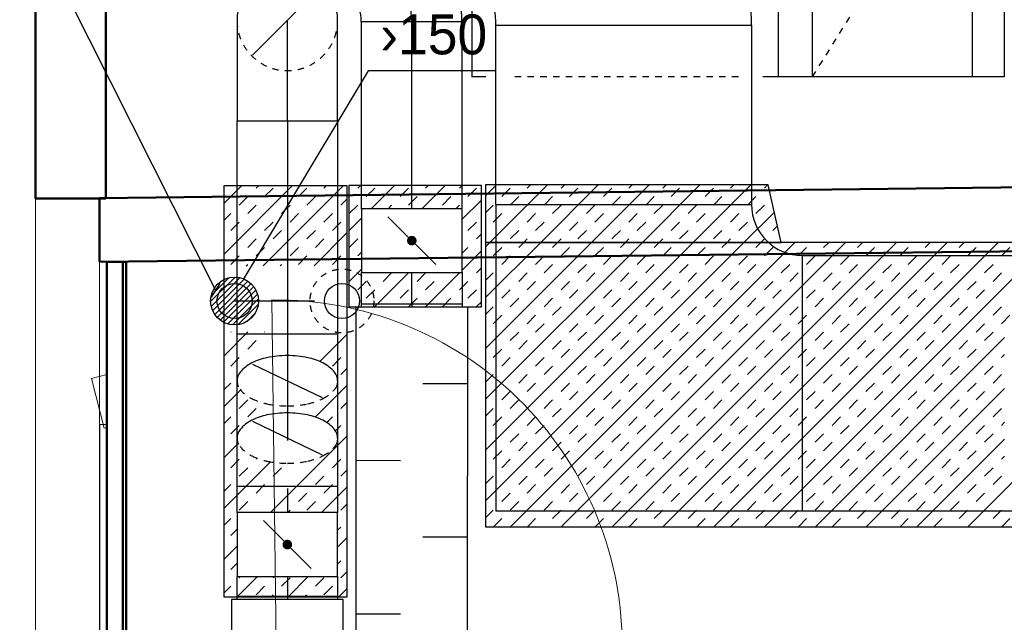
# Model space of a CAD drawing. Header units: millimetres. Extents: x 0 to 83248, y 0 to 52411.
# Tile 27 of 63: x 4669 to 7752, y 41067 to 42954. Entities that reach past the tile are written whole.
import ezdxf

# ---------------------------------------------------------------- set-up
doc = ezdxf.new("R2010")
doc.units = ezdxf.units.MM
doc.header["$LTSCALE"] = 50
doc.header["$MEASUREMENT"] = 0
doc.header["$PDMODE"] = 1
for name, pattern in [('2V-CENT', [23, 20, -1.5, 0, -1.5]), ('V-GOMD', [0.8, 0.4, -0.4]), ('V-OV', [6, 5, -1])]:
    doc.linetypes.add(name, pattern=pattern)
doc.layers.get('0').update_dxf_attribs({"linetype": 'CONTINUOUS'})
doc.layers.get('DEFPOINTS').update_dxf_attribs({"linetype": 'CONTINUOUS'})
doc.layers.add('20605A200D001$0$A-DOOR', color=31, linetype='CONTINUOUS', lineweight=13)
doc.layers.add('20605A200D001$0$A-WALL', color=7, linetype='CONTINUOUS', lineweight=13)
for name, color, linetype in [('UTSP', 4, 'CONTINUOUS'), ('UTSP_T', 1, 'CONTINUOUS'), ('V060-', 3, 'CONTINUOUS'), ('V090-', 2, 'CONTINUOUS'), ('V091-', 1, 'CONTINUOUS')]:
    doc.layers.add(name, color=color, linetype=linetype)
doc.styles.add('FISO', font='fiso')
doc.styles.add('ISO', font='ISO')
doc.styles.add('SIMPLEX', font='SIMPLEX')

# ---------------------------------------------------------------- blocks, each defined once
blk = doc.blocks.new('KBOJ30_P', base_point=(16231.2679, 22619))
at = {"color": 0, "linetype": 'ByBlock'}
for p, q in [((16231.25, 22619.567), (16231.75, 22618.701)), ((16231, 22619.5), (16231, 22618.5))]:
    blk.add_line(p, q, dxfattribs=at)
for radius in [0.5, 1.5]:
    blk.add_arc((16231, 22620), radius, 270, 300, dxfattribs=at)
blk = doc.blocks.new('2BOJ30_P', base_point=(16231.2679, 22619))
for p in [(16231.5, 22619.134), (16231, 22619)]:
    blk.add_point(p)
at = {"color": 0, "linetype": 'ByBlock'}
blk.add_blockref('KBOJ30_P', (16231.2679, 22619), dxfattribs=at)
at = {"style": 'ISO', "flags": 3}
blk.add_attdef('0', (16231.2679, 22619), '', height=1, dxfattribs=at)
blk = doc.blocks.new('KRBOJ90_N', base_point=(16242.5, 22615))
at = {"color": 0, "linetype": 'ByBlock'}
for p, q in [((16241.8, 22614.5), (16241.8, 22615.5)), ((16241.8, 22615.5), (16242, 22615.5)), ((16242, 22615.5), (16243, 22615.5)), ((16243, 22615.5), (16243, 22614.5)), ((16242, 22614.5), (16241.8, 22614.5)), ((16243, 22614.5), (16242, 22614.5))]:
    blk.add_line(p, q, dxfattribs=at)
at = {"color": 0, "linetype": 'V-GOMD'}
blk.add_line((16242, 22614.5), (16242, 22615.5), dxfattribs=at)
blk = doc.blocks.new('2RBOJ90_N', base_point=(16242.5, 22615))
blk.add_point((16241.8, 22615))
at = {"color": 0, "linetype": 'ByBlock'}
blk.add_blockref('KRBOJ90_N', (16242.5, 22615), dxfattribs=at)
at = {"style": 'ISO', "flags": 3}
blk.add_attdef('0', (16242.5, 22615), '', height=1, dxfattribs=at)
blk = doc.blocks.new('LD_P')
for p, q in [((-0.5, 0.5), (-0.5, -0.5)), ((0.5, 0.5), (-0.5, 0.5)), ((0.5, -0.5), (0.5, 0.5)), ((-0.5, -0.5), (0.5, -0.5))]:
    blk.add_line(p, q)
at = {"color": 1}
for p, q in [((-0.3, 0.5), (-0.3, 0.1)), ((0.1, 0.5), (0.1, 0.1)), ((-0.1, -0.5), (-0.1, -0.1)), ((0.3, -0.5), (0.3, -0.1))]:
    blk.add_line(p, q, dxfattribs=at)
blk = doc.blocks.new('C3A', base_point=(16246, 22590.5))
at = {"color": 0, "linetype": 'ByBlock'}
blk.add_line((16247, 22590.5), (16246, 22590.5), dxfattribs=at)
blk = doc.blocks.new('K3A', base_point=(16246, 22590.5))
at = {"color": 0, "linetype": 'ByBlock'}
for p, q in [((16246, 22591), (16247, 22591)), ((16247, 22591), (16247, 22590)), ((16247, 22590), (16246, 22590))]:
    blk.add_line(p, q, dxfattribs=at)
blk = doc.blocks.new('33A', base_point=(16246, 22590.5))
blk.add_point((16247, 22590.5))
at = {"color": 0, "linetype": 'ByBlock'}
blk.add_blockref('K3A', (16246, 22590.5), dxfattribs=at)
at = {"color": 1, "linetype": '2V-CENT'}
blk.add_blockref('C3A', (16246, 22590.5), dxfattribs=at)
at = {"style": 'SIMPLEX', "flags": 3}
blk.add_attdef('0', (16246, 22590.5), '', height=1, dxfattribs=at)
blk = doc.blocks.new('KSP_P', base_point=(16239.5, 22597.5))
at = {"color": 0, "linetype": 'ByBlock'}
for p, q in [((16240, 22598), (16239, 22598)), ((16239, 22598), (16239, 22597)), ((16240, 22597), (16240, 22598)), ((16239, 22597), (16240, 22597))]:
    blk.add_line(p, q, dxfattribs=at)
blk = doc.blocks.new('2SP_P', base_point=(16239.5, 22597.5))
for p in [(16239, 22597.5), (16240, 22597.5)]:
    blk.add_point(p)
at = {"color": 0, "linetype": 'ByBlock'}
blk.add_blockref('KSP_P', (16239.5, 22597.5), dxfattribs=at)
at = {"style": 'SIMPLEX', "flags": 3}
blk.add_attdef('0', (16239.5, 22597.5), '', height=1, dxfattribs=at)
blk = doc.blocks.new('SPJALL', base_point=(16229, 22594))
at = {"color": 1}
blk.add_line((16228.625, 22593.625), (16229.375, 22594.375), dxfattribs=at)
at = {"color": 1, "const_width": 0.075}
blk.add_lwpolyline([(16229, 22594.0375, -1), (16229, 22593.9625, -1), (16229, 22594.0375, -1)], format="xyb", dxfattribs=at)
blk = doc.blocks.new('FLCG90', base_point=(0, 3))
at = {"color": 1, "linetype": 'V-GOMD'}
blk.add_line((-0.3462, 2.6538), (0.3462, 3.3462), dxfattribs=at)
blk = doc.blocks.new('CBOJ90_NB', base_point=(86107.4022, 31352.2399))
at = {"color": 0, "linetype": 'ByBlock'}
blk.add_line((86106.4022, 31352.2399), (86107.4022, 31352.2399), dxfattribs=at)
blk = doc.blocks.new('CBOJ30_P', base_point=(16231.2679, 22619))
at = {"color": 0, "linetype": 'ByBlock'}
blk.add_arc((16231, 22620), 1, 270, 300, dxfattribs=at)
blk = doc.blocks.new('3BOJ30_P', base_point=(16231.2679, 22619))
for p in [(16231.5, 22619.134), (16231, 22619)]:
    blk.add_point(p)
at = {"color": 0, "linetype": 'ByBlock'}
blk.add_blockref('KBOJ30_P', (16231.2679, 22619), dxfattribs=at)
at = {"color": 1, "linetype": '2V-CENT'}
blk.add_blockref('CBOJ30_P', (16231.2679, 22619), dxfattribs=at)
at = {"style": 'ISO', "flags": 3}
blk.add_attdef('0', (16231.2679, 22619), '', height=1, dxfattribs=at)
blk = doc.blocks.new('FLCG30', base_point=(8, 3))
at = {"color": 1, "linetype": 'V-GOMD'}
blk.add_line((7.8333, 2.6538), (8.1667, 3.3462), dxfattribs=at)
blk = doc.blocks.new('VUN')
at = {"color": 0}
blk.add_circle((0, 0), 0.5, dxfattribs=at)
blk = doc.blocks.new('*X173')
at = {"color": 0}
for p, q in [((5266.8, 42071.7), (5343.3, 42148.2)), ((5268.7, 42056), (5359, 42146.2)), ((5269.1, 42091.6), (5323.3, 42145.9)), ((5273.2, 42042.8), (5372.2, 42141.7)), ((5279.5, 42031.4), (5383.6, 42135.4)), ((5287.4, 42021.5), (5393.4, 42127.6)), ((5296.7, 42013.2), (5401.7, 42118.2)), ((5307.6, 42006.4), (5408.5, 42107.4)), ((5320.2, 42001.3), (5413.6, 42094.7)), ((5335, 41998.5), (5416.4, 42079.9)), ((5353.3, 41999.1), (5415.9, 42061.7)), ((5381.4, 42009.5), (5405.4, 42033.6))]:
    blk.add_line(p, q, dxfattribs=at)
blk = doc.blocks.new('KRBOJ90_P', base_point=(16233.5, 22600))
at = {"color": 0, "linetype": 'ByBlock'}
for p, q in [((16234, 22600.7), (16233, 22600.7)), ((16234, 22600.7), (16234, 22599.5)), ((16232.8, 22599.5), (16232.8, 22600.5)), ((16232.8, 22599.5), (16234, 22599.5))]:
    blk.add_line(p, q, dxfattribs=at)
blk.add_arc((16232.8, 22600.7), 0.2, 270, 360, dxfattribs=at)
blk = doc.blocks.new('2RBOJ90_P', base_point=(16233.5, 22600))
for p in [(16233.5, 22600.7), (16232.8, 22600)]:
    blk.add_point(p)
at = {"color": 0, "linetype": 'ByBlock'}
blk.add_blockref('KRBOJ90_P', (16233.5, 22600), dxfattribs=at)
at = {"style": 'ISO', "flags": 3}
blk.add_attdef('0', (16233.5, 22600), '', height=1, dxfattribs=at)
blk = doc.blocks.new('*X287')
at = {"color": 0}
for p, q in [((6127.6, 41447.6), (6936.7, 42256.7)), ((6127.6, 41606.7), (6777.6, 42256.7)), ((6127.6, 41765.8), (6618.5, 42256.7)), ((6127.6, 41924.9), (6459.4, 42256.7)), ((6127.6, 42084), (6300.3, 42256.7)), ((6127.6, 42243.1), (6141.2, 42256.7)), ((6151.8, 42214.3), (6178.3, 42240.8)), ((6205.5, 41366.4), (7095.8, 42256.7)), ((6231.4, 42240.8), (6247.3, 42256.7)), ((6337.4, 42240.8), (6353.3, 42256.7)), ((6364, 42214.3), (6390.5, 42240.8)), ((6364.6, 41366.4), (7254.9, 42256.7)), ((6470, 42214.3), (6496.5, 42240.8)), ((6523.7, 41366.4), (7414, 42256.7)), ((6549.6, 42240.8), (6565.5, 42256.7)), ((6655.6, 42240.8), (6671.5, 42256.7)), ((6682.2, 42214.3), (6708.7, 42240.8)), ((6682.8, 41366.4), (7573.1, 42256.7)), ((6788.2, 42214.3), (6814.7, 42240.8)), ((6841.9, 41366.4), (7732.2, 42256.7)), ((6867.8, 42240.8), (6883.7, 42256.7)), ((6973.8, 42240.8), (6989.7, 42256.7)), ((7000.4, 42214.3), (7026.9, 42240.8)), ((7001, 41366.4), (7891.3, 42256.7)), ((7106.4, 42214.3), (7132.9, 42240.8)), ((7186, 42240.8), (7201.9, 42256.7)), ((7292, 42240.8), (7307.9, 42256.7)), ((7318.6, 42214.3), (7345.1, 42240.8)), ((7424.6, 42214.3), (7451.1, 42240.8)), ((7504.2, 42240.8), (7520, 42256.7)), ((7610.2, 42240.8), (7626.1, 42256.7)), ((7636.8, 42214.3), (7663.3, 42240.8)), ((7742.8, 42214.3), (7769.3, 42240.8)), ((6178.3, 42187.8), (6204.9, 42214.3)), ((6284.4, 42187.8), (6310.9, 42214.3)), ((6496.5, 42187.8), (6523.1, 42214.3)), ((6602.6, 42187.8), (6629.1, 42214.3)), ((6814.7, 42187.8), (6841.3, 42214.3)), ((6920.8, 42187.8), (6947.3, 42214.3)), ((7132.9, 42187.8), (7159.5, 42214.3)), ((7239, 42187.8), (7265.5, 42214.3)), ((7451.1, 42187.8), (7477.7, 42214.3)), ((7557.2, 42187.8), (7583.7, 42214.3)), ((6310.9, 42161.2), (6337.4, 42187.8)), ((6417, 42161.2), (6443.5, 42187.8)), ((6629.1, 42161.2), (6655.6, 42187.8)), ((6735.2, 42161.2), (6761.7, 42187.8)), ((6947.3, 42161.2), (6973.8, 42187.8)), ((7053.4, 42161.2), (7079.9, 42187.8)), ((7265.5, 42161.2), (7292, 42187.8)), ((7371.6, 42161.2), (7398.1, 42187.8)), ((7583.7, 42161.2), (7610.2, 42187.8)), ((7689.8, 42161.2), (7716.3, 42187.8)), ((6127.6, 42137), (6151.8, 42161.2)), ((6231.4, 42134.7), (6257.9, 42161.2)), ((6443.5, 42134.7), (6470, 42161.2)), ((6549.6, 42134.7), (6576.1, 42161.2)), ((6761.7, 42134.7), (6788.2, 42161.2)), ((6867.8, 42134.7), (6894.3, 42161.2)), ((7079.9, 42134.7), (7106.4, 42161.2)), ((7186, 42134.7), (7212.5, 42161.2)), ((7398.1, 42134.7), (7424.6, 42161.2)), ((7504.2, 42134.7), (7530.7, 42161.2)), ((7716.3, 42134.7), (7742.8, 42161.2)), ((6257.9, 42108.2), (6284.4, 42134.7)), ((6364, 42108.2), (6390.5, 42134.7)), ((6576.1, 42108.2), (6602.6, 42134.7)), ((6682.2, 42108.2), (6708.7, 42134.7)), ((6894.3, 42108.2), (6920.8, 42134.7)), ((7000.4, 42108.2), (7026.9, 42134.7)), ((7212.5, 42108.2), (7239, 42134.7)), ((7318.6, 42108.2), (7345.1, 42134.7)), ((7530.7, 42108.2), (7557.2, 42134.7)), ((7636.8, 42108.2), (7663.3, 42134.7)), ((6178.3, 42081.7), (6204.9, 42108.2)), ((6204.9, 42055.2), (6231.4, 42081.7)), ((6310.9, 42055.2), (6337.4, 42081.7)), ((6390.5, 42081.7), (6417, 42108.2)), ((6496.5, 42081.7), (6523.1, 42108.2)), ((6523.1, 42055.2), (6549.6, 42081.7)), ((6629.1, 42055.2), (6655.6, 42081.7)), ((6708.7, 42081.7), (6735.2, 42108.2)), ((6814.7, 42081.7), (6841.3, 42108.2)), ((6841.3, 42055.2), (6867.8, 42081.7)), ((6947.3, 42055.2), (6973.8, 42081.7)), ((7026.9, 42081.7), (7053.4, 42108.2)), ((7132.9, 42081.7), (7159.5, 42108.2)), ((7159.5, 42055.2), (7186, 42081.7)), ((7265.5, 42055.2), (7292, 42081.7)), ((7345.1, 42081.7), (7371.6, 42108.2)), ((7451.1, 42081.7), (7477.7, 42108.2)), ((7477.7, 42055.2), (7504.2, 42081.7)), ((7583.7, 42055.2), (7610.2, 42081.7)), ((7663.3, 42081.7), (7689.8, 42108.2)), ((6127.6, 42031), (6151.8, 42055.2)), ((6337.4, 42028.7), (6364, 42055.2)), ((6443.5, 42028.7), (6470, 42055.2)), ((6655.6, 42028.7), (6682.2, 42055.2)), ((6761.7, 42028.7), (6788.2, 42055.2)), ((6973.8, 42028.7), (7000.4, 42055.2)), ((7079.9, 42028.7), (7106.4, 42055.2)), ((7292, 42028.7), (7318.6, 42055.2)), ((7398.1, 42028.7), (7424.6, 42055.2)), ((7610.2, 42028.7), (7636.8, 42055.2)), ((7716.3, 42028.7), (7742.8, 42055.2)), ((6151.8, 42002.1), (6178.3, 42028.7)), ((6257.9, 42002.1), (6284.4, 42028.7)), ((6470, 42002.1), (6496.5, 42028.7)), ((6576.1, 42002.1), (6602.6, 42028.7)), ((6788.2, 42002.1), (6814.7, 42028.7)), ((6894.3, 42002.1), (6920.8, 42028.7)), ((7106.4, 42002.1), (7132.9, 42028.7)), ((7212.5, 42002.1), (7239, 42028.7)), ((7424.6, 42002.1), (7451.1, 42028.7)), ((7530.7, 42002.1), (7557.2, 42028.7)), ((7742.8, 42002.1), (7769.3, 42028.7)), ((6284.4, 41975.6), (6310.9, 42002.1)), ((6390.5, 41975.6), (6417, 42002.1)), ((6602.6, 41975.6), (6629.1, 42002.1)), ((6708.7, 41975.6), (6735.2, 42002.1)), ((6920.8, 41975.6), (6947.3, 42002.1)), ((7026.9, 41975.6), (7053.4, 42002.1)), ((7239, 41975.6), (7265.5, 42002.1)), ((7345.1, 41975.6), (7371.6, 42002.1)), ((7557.2, 41975.6), (7583.7, 42002.1)), ((7663.3, 41975.6), (7689.8, 42002.1)), ((6204.9, 41949.1), (6231.4, 41975.6)), ((6417, 41949.1), (6443.5, 41975.6)), ((6523.1, 41949.1), (6549.6, 41975.6)), ((6735.2, 41949.1), (6761.7, 41975.6)), ((6841.3, 41949.1), (6867.8, 41975.6)), ((7053.4, 41949.1), (7079.9, 41975.6)), ((7159.5, 41949.1), (7186, 41975.6)), ((7160.1, 41366.4), (7752.3, 41958.6)), ((7371.6, 41949.1), (7398.1, 41975.6)), ((7477.7, 41949.1), (7504.2, 41975.6)), ((7689.8, 41949.1), (7716.3, 41975.6)), ((6231.4, 41922.6), (6257.9, 41949.1)), ((6337.4, 41922.6), (6364, 41949.1)), ((6549.6, 41922.6), (6576.1, 41949.1)), ((6655.6, 41922.6), (6682.2, 41949.1)), ((6867.8, 41922.6), (6894.3, 41949.1)), ((6973.8, 41922.6), (7000.4, 41949.1)), ((7186, 41922.6), (7212.5, 41949.1)), ((7292, 41922.6), (7318.6, 41949.1)), ((7504.2, 41922.6), (7530.7, 41949.1)), ((7610.2, 41922.6), (7636.8, 41949.1)), ((6151.8, 41896.1), (6178.3, 41922.6)), ((6178.3, 41869.6), (6204.9, 41896.1)), ((6284.4, 41869.6), (6310.9, 41896.1)), ((6364, 41896.1), (6390.5, 41922.6)), ((6470, 41896.1), (6496.5, 41922.6)), ((6496.5, 41869.6), (6523.1, 41896.1)), ((6602.6, 41869.6), (6629.1, 41896.1)), ((6682.2, 41896.1), (6708.7, 41922.6)), ((6788.2, 41896.1), (6814.7, 41922.6)), ((6814.7, 41869.6), (6841.3, 41896.1)), ((6920.8, 41869.6), (6947.3, 41896.1)), ((7000.4, 41896.1), (7026.9, 41922.6)), ((7106.4, 41896.1), (7132.9, 41922.6)), ((7132.9, 41869.6), (7159.5, 41896.1)), ((7239, 41869.6), (7265.5, 41896.1)), ((7318.6, 41896.1), (7345.1, 41922.6)), ((7424.6, 41896.1), (7451.1, 41922.6)), ((7451.1, 41869.6), (7477.7, 41896.1)), ((7557.2, 41869.6), (7583.7, 41896.1)), ((7636.8, 41896.1), (7663.3, 41922.6)), ((7742.8, 41896.1), (7752.3, 41905.6)), ((6310.9, 41843), (6337.4, 41869.6)), ((6417, 41843), (6443.5, 41869.6)), ((6629.1, 41843), (6655.6, 41869.6)), ((6735.2, 41843), (6761.7, 41869.6)), ((6947.3, 41843), (6973.8, 41869.6)), ((7053.4, 41843), (7079.9, 41869.6)), ((7265.5, 41843), (7292, 41869.6)), ((7371.6, 41843), (7398.1, 41869.6)), ((7583.7, 41843), (7610.2, 41869.6)), ((7689.8, 41843), (7716.3, 41869.6)), ((6127.6, 41818.8), (6151.8, 41843)), ((6231.4, 41816.5), (6257.9, 41843)), ((6443.5, 41816.5), (6470, 41843)), ((6549.6, 41816.5), (6576.1, 41843)), ((6761.7, 41816.5), (6788.2, 41843)), ((6867.8, 41816.5), (6894.3, 41843)), ((7079.9, 41816.5), (7106.4, 41843)), ((7186, 41816.5), (7212.5, 41843)), ((7398.1, 41816.5), (7424.6, 41843)), ((7504.2, 41816.5), (7530.7, 41843)), ((7716.3, 41816.5), (7742.8, 41843)), ((6257.9, 41790), (6284.4, 41816.5)), ((6364, 41790), (6390.5, 41816.5)), ((6576.1, 41790), (6602.6, 41816.5)), ((6682.2, 41790), (6708.7, 41816.5)), ((6894.3, 41790), (6920.8, 41816.5)), ((7000.4, 41790), (7026.9, 41816.5)), ((7212.5, 41790), (7239, 41816.5)), ((7318.6, 41790), (7345.1, 41816.5)), ((7530.7, 41790), (7557.2, 41816.5)), ((7636.8, 41790), (7663.3, 41816.5)), ((6178.3, 41763.5), (6204.9, 41790)), ((6390.5, 41763.5), (6417, 41790)), ((6496.5, 41763.5), (6523.1, 41790)), ((6708.7, 41763.5), (6735.2, 41790)), ((6814.7, 41763.5), (6841.3, 41790)), ((7026.9, 41763.5), (7053.4, 41790)), ((7132.9, 41763.5), (7159.5, 41790)), ((7319.2, 41366.4), (7752.3, 41799.5)), ((7345.1, 41763.5), (7371.6, 41790)), ((7451.1, 41763.5), (7477.7, 41790)), ((7663.3, 41763.5), (7689.8, 41790)), ((6204.9, 41737), (6231.4, 41763.5)), ((6310.9, 41737), (6337.4, 41763.5)), ((6523.1, 41737), (6549.6, 41763.5)), ((6629.1, 41737), (6655.6, 41763.5)), ((6841.3, 41737), (6867.8, 41763.5)), ((6947.3, 41737), (6973.8, 41763.5)), ((7159.5, 41737), (7186, 41763.5)), ((7265.5, 41737), (7292, 41763.5)), ((7477.7, 41737), (7504.2, 41763.5)), ((7583.7, 41737), (7610.2, 41763.5)), ((6127.6, 41712.8), (6151.8, 41737)), ((6151.8, 41683.9), (6178.3, 41710.5)), ((6257.9, 41683.9), (6284.4, 41710.5)), ((6337.4, 41710.5), (6364, 41737)), ((6443.5, 41710.5), (6470, 41737)), ((6470, 41683.9), (6496.5, 41710.5)), ((6576.1, 41683.9), (6602.6, 41710.5)), ((6655.6, 41710.5), (6682.2, 41737)), ((6761.7, 41710.5), (6788.2, 41737)), ((6788.2, 41683.9), (6814.7, 41710.5)), ((6894.3, 41683.9), (6920.8, 41710.5)), ((6973.8, 41710.5), (7000.4, 41737)), ((7079.9, 41710.5), (7106.4, 41737)), ((7106.4, 41683.9), (7132.9, 41710.5)), ((7212.5, 41683.9), (7239, 41710.5)), ((7292, 41710.5), (7318.6, 41737)), ((7398.1, 41710.5), (7424.6, 41737)), ((7424.6, 41683.9), (7451.1, 41710.5)), ((7530.7, 41683.9), (7557.2, 41710.5)), ((7610.2, 41710.5), (7636.8, 41737)), ((7716.3, 41710.5), (7742.8, 41737)), ((6284.4, 41657.4), (6310.9, 41683.9)), ((6390.5, 41657.4), (6417, 41683.9)), ((6602.6, 41657.4), (6629.1, 41683.9)), ((6708.7, 41657.4), (6735.2, 41683.9)), ((6920.8, 41657.4), (6947.3, 41683.9)), ((7026.9, 41657.4), (7053.4, 41683.9)), ((7239, 41657.4), (7265.5, 41683.9)), ((7345.1, 41657.4), (7371.6, 41683.9)), ((7557.2, 41657.4), (7583.7, 41683.9)), ((7663.3, 41657.4), (7689.8, 41683.9)), ((7742.8, 41683.9), (7752.3, 41693.4)), ((6204.9, 41630.9), (6231.4, 41657.4)), ((6417, 41630.9), (6443.5, 41657.4)), ((6523.1, 41630.9), (6549.6, 41657.4)), ((6735.2, 41630.9), (6761.7, 41657.4)), ((6841.3, 41630.9), (6867.8, 41657.4)), ((7053.4, 41630.9), (7079.9, 41657.4)), ((7159.5, 41630.9), (7186, 41657.4)), ((7371.6, 41630.9), (7398.1, 41657.4)), ((7477.7, 41630.9), (7504.2, 41657.4)), ((7689.8, 41630.9), (7716.3, 41657.4)), ((6231.4, 41604.4), (6257.9, 41630.9)), ((6337.4, 41604.4), (6364, 41630.9)), ((6549.6, 41604.4), (6576.1, 41630.9)), ((6655.6, 41604.4), (6682.2, 41630.9)), ((6867.8, 41604.4), (6894.3, 41630.9)), ((6973.8, 41604.4), (7000.4, 41630.9)), ((7186, 41604.4), (7212.5, 41630.9)), ((7292, 41604.4), (7318.6, 41630.9)), ((7478.3, 41366.4), (7752.3, 41640.4)), ((7504.2, 41604.4), (7530.7, 41630.9)), ((7610.2, 41604.4), (7636.8, 41630.9)), ((6151.8, 41577.9), (6178.3, 41604.4)), ((6364, 41577.9), (6390.5, 41604.4)), ((6470, 41577.9), (6496.5, 41604.4)), ((6682.2, 41577.9), (6708.7, 41604.4)), ((6788.2, 41577.9), (6814.7, 41604.4)), ((7000.4, 41577.9), (7026.9, 41604.4)), ((7106.4, 41577.9), (7132.9, 41604.4)), ((7318.6, 41577.9), (7345.1, 41604.4)), ((7424.6, 41577.9), (7451.1, 41604.4)), ((7636.8, 41577.9), (7663.3, 41604.4)), ((7742.8, 41577.9), (7752.3, 41587.4)), ((6178.3, 41551.4), (6204.9, 41577.9)), ((6284.4, 41551.4), (6310.9, 41577.9)), ((6496.5, 41551.4), (6523.1, 41577.9)), ((6602.6, 41551.4), (6629.1, 41577.9)), ((6814.7, 41551.4), (6841.3, 41577.9)), ((6920.8, 41551.4), (6947.3, 41577.9)), ((7132.9, 41551.4), (7159.5, 41577.9)), ((7239, 41551.4), (7265.5, 41577.9)), ((7451.1, 41551.4), (7477.7, 41577.9)), ((7557.2, 41551.4), (7583.7, 41577.9)), ((6127.6, 41500.6), (6151.8, 41524.8)), ((6231.4, 41498.3), (6257.9, 41524.8)), ((6310.9, 41524.8), (6337.4, 41551.4)), ((6417, 41524.8), (6443.5, 41551.4)), ((6443.5, 41498.3), (6470, 41524.8)), ((6549.6, 41498.3), (6576.1, 41524.8)), ((6629.1, 41524.8), (6655.6, 41551.4)), ((6735.2, 41524.8), (6761.7, 41551.4)), ((6761.7, 41498.3), (6788.2, 41524.8)), ((6867.8, 41498.3), (6894.3, 41524.8)), ((6947.3, 41524.8), (6973.8, 41551.4)), ((7053.4, 41524.8), (7079.9, 41551.4)), ((7079.9, 41498.3), (7106.4, 41524.8)), ((7186, 41498.3), (7212.5, 41524.8)), ((7265.5, 41524.8), (7292, 41551.4)), ((7371.6, 41524.8), (7398.1, 41551.4)), ((7398.1, 41498.3), (7424.6, 41524.8)), ((7504.2, 41498.3), (7530.7, 41524.8)), ((7583.7, 41524.8), (7610.2, 41551.4)), ((7637.4, 41366.4), (7815.5, 41544.4)), ((7689.8, 41524.8), (7716.3, 41551.4)), ((7716.3, 41498.3), (7742.8, 41524.8)), ((6257.9, 41471.8), (6284.4, 41498.3)), ((6364, 41471.8), (6390.5, 41498.3)), ((6576.1, 41471.8), (6602.6, 41498.3)), ((6682.2, 41471.8), (6708.7, 41498.3)), ((6894.3, 41471.8), (6920.8, 41498.3)), ((7000.4, 41471.8), (7026.9, 41498.3)), ((7212.5, 41471.8), (7239, 41498.3)), ((7318.6, 41471.8), (7345.1, 41498.3)), ((7530.7, 41471.8), (7557.2, 41498.3)), ((7636.8, 41471.8), (7663.3, 41498.3)), ((6178.3, 41445.3), (6204.9, 41471.8)), ((6390.5, 41445.3), (6417, 41471.8)), ((6496.5, 41445.3), (6523.1, 41471.8)), ((6708.7, 41445.3), (6735.2, 41471.8)), ((6814.7, 41445.3), (6841.3, 41471.8)), ((7026.9, 41445.3), (7053.4, 41471.8)), ((7132.9, 41445.3), (7159.5, 41471.8)), ((7345.1, 41445.3), (7371.6, 41471.8)), ((7451.1, 41445.3), (7477.7, 41471.8)), ((7663.3, 41445.3), (7689.8, 41471.8)), ((6204.9, 41418.8), (6231.4, 41445.3)), ((6310.9, 41418.8), (6337.4, 41445.3)), ((6523.1, 41418.8), (6549.6, 41445.3)), ((6629.1, 41418.8), (6655.6, 41445.3)), ((6841.3, 41418.8), (6867.8, 41445.3)), ((6947.3, 41418.8), (6973.8, 41445.3)), ((7159.5, 41418.8), (7186, 41445.3)), ((7265.5, 41418.8), (7292, 41445.3)), ((7477.7, 41418.8), (7504.2, 41445.3)), ((7583.7, 41418.8), (7610.2, 41445.3)), ((6127.6, 41394.6), (6151.8, 41418.8)), ((6337.4, 41392.3), (6364, 41418.8)), ((6443.5, 41392.3), (6470, 41418.8)), ((6655.6, 41392.3), (6682.2, 41418.8)), ((6761.7, 41392.3), (6788.2, 41418.8)), ((6973.8, 41392.3), (7000.4, 41418.8)), ((7079.9, 41392.3), (7106.4, 41418.8)), ((7292, 41392.3), (7318.6, 41418.8)), ((7398.1, 41392.3), (7424.6, 41418.8)), ((7610.2, 41392.3), (7636.8, 41418.8)), ((7716.3, 41392.3), (7742.8, 41418.8)), ((6152.5, 41366.4), (6178.3, 41392.3)), ((6258.5, 41366.4), (6284.4, 41392.3)), ((6470.7, 41366.4), (6496.5, 41392.3)), ((6576.7, 41366.4), (6602.6, 41392.3)), ((6788.9, 41366.4), (6814.7, 41392.3)), ((6894.9, 41366.4), (6920.8, 41392.3)), ((7107.1, 41366.4), (7132.9, 41392.3)), ((7213.1, 41366.4), (7239, 41392.3)), ((7425.3, 41366.4), (7451.1, 41392.3)), ((7531.3, 41366.4), (7557.2, 41392.3)), ((7743.5, 41366.4), (7769.3, 41392.3))]:
    blk.add_line(p, q, dxfattribs=at)
blk = doc.blocks.new('*X288')
at = {"color": 0}
for p, q in [((6127.6, 42402.2), (6162.3, 42436.9)), ((6141.2, 42256.7), (6321.4, 42436.9)), ((6178.3, 42399.9), (6204.9, 42426.4)), ((6257.9, 42426.4), (6268.4, 42436.9)), ((6300.3, 42256.7), (6480.5, 42436.9)), ((6364, 42426.4), (6374.4, 42436.9)), ((6390.5, 42399.9), (6417, 42426.4)), ((6459.4, 42256.7), (6639.6, 42436.9)), ((6496.5, 42399.9), (6523.1, 42426.4)), ((6576.1, 42426.4), (6586.6, 42436.9)), ((6618.5, 42256.7), (6798.7, 42436.9)), ((6682.2, 42426.4), (6692.6, 42436.9)), ((6708.7, 42399.9), (6735.2, 42426.4)), ((6777.6, 42256.7), (6957.8, 42436.9)), ((6814.7, 42399.9), (6841.3, 42426.4)), ((6894.3, 42426.4), (6904.8, 42436.9)), ((7000.4, 42426.4), (7010.8, 42436.9)), ((6204.9, 42373.4), (6231.4, 42399.9)), ((6310.9, 42373.4), (6337.4, 42399.9)), ((6523.1, 42373.4), (6549.6, 42399.9)), ((6629.1, 42373.4), (6655.6, 42399.9)), ((6841.3, 42373.4), (6867.8, 42399.9)), ((6947.3, 42373.4), (6973.8, 42399.9)), ((6127.6, 42349.2), (6151.8, 42373.4)), ((6337.4, 42346.9), (6364, 42373.4)), ((6443.5, 42346.9), (6470, 42373.4)), ((6655.6, 42346.9), (6682.2, 42373.4)), ((6761.7, 42346.9), (6788.2, 42373.4)), ((6973.8, 42346.9), (7000.4, 42373.4)), ((6151.8, 42320.3), (6178.3, 42346.9)), ((6257.9, 42320.3), (6284.4, 42346.9)), ((6470, 42320.3), (6496.5, 42346.9)), ((6576.1, 42320.3), (6602.6, 42346.9)), ((6788.2, 42320.3), (6814.7, 42346.9)), ((6894.3, 42320.3), (6920.8, 42346.9)), ((6936.7, 42256.7), (7031.7, 42351.7)), ((6284.4, 42293.8), (6310.9, 42320.3)), ((6390.5, 42293.8), (6417, 42320.3)), ((6602.6, 42293.8), (6629.1, 42320.3)), ((6708.7, 42293.8), (6735.2, 42320.3)), ((6920.8, 42293.8), (6947.3, 42320.3)), ((7026.9, 42293.8), (7041.6, 42308.6)), ((6204.9, 42267.3), (6231.4, 42293.8)), ((6247.3, 42256.7), (6257.9, 42267.3)), ((6353.3, 42256.7), (6364, 42267.3)), ((6417, 42267.3), (6443.5, 42293.8)), ((6523.1, 42267.3), (6549.6, 42293.8)), ((6565.5, 42256.7), (6576.1, 42267.3)), ((6671.5, 42256.7), (6682.2, 42267.3)), ((6735.2, 42267.3), (6761.7, 42293.8)), ((6841.3, 42267.3), (6867.8, 42293.8)), ((6883.7, 42256.7), (6894.3, 42267.3)), ((6989.7, 42256.7), (7000.4, 42267.3))]:
    blk.add_line(p, q, dxfattribs=at)
blk = doc.blocks.new('*X290')
at = {"color": 0}
for p, q in [((5727.6, 42426.4), (5736, 42434.9)), ((5754.1, 42399.9), (5780.6, 42426.4)), ((5769.3, 42362.1), (5842.1, 42434.9)), ((5860.1, 42399.9), (5886.7, 42426.4)), ((5928.4, 42362.1), (6001.2, 42434.9)), ((5939.7, 42426.4), (5948.2, 42434.9)), ((6045.8, 42426.4), (6054.2, 42434.9)), ((6072.3, 42399.9), (6098.8, 42426.4)), ((5699.5, 42398.4), (5701, 42399.9)), ((5886.7, 42373.4), (5913.2, 42399.9)), ((5992.7, 42373.4), (6019.2, 42399.9)), ((6054.2, 42328.8), (6114.5, 42389.1)), ((5701, 42346.9), (5727.6, 42373.4)), ((5822.3, 42362.1), (5833.6, 42373.4)), ((6034.4, 42362.1), (6045.8, 42373.4)), ((5699.5, 42292.3), (5739.2, 42332)), ((6072.3, 42293.8), (6098.8, 42320.3)), ((5701, 42240.8), (5727.6, 42267.3)), ((6098.8, 42267.3), (6114.5, 42283)), ((6054.2, 42222.7), (6072.3, 42240.8)), ((5727.6, 42214.3), (5739.2, 42225.9)), ((6054.2, 42169.7), (6114.5, 42230)), ((5699.5, 42186.2), (5701, 42187.8)), ((5699.5, 42133.2), (5739.2, 42172.9)), ((6098.8, 42161.2), (6114.5, 42177)), ((5780.3, 42054.9), (5887.5, 42162.1)), ((5780.6, 42161.2), (5781.4, 42162.1)), ((5807.1, 42134.7), (5833.6, 42161.2)), ((5913.2, 42134.7), (5939.7, 42161.2)), ((5939.4, 42054.9), (6046.6, 42162.1)), ((5992.7, 42161.2), (5993.5, 42162.1)), ((5727.6, 42108.2), (5754.1, 42134.7)), ((5939.7, 42108.2), (5966.2, 42134.7)), ((6045.8, 42108.2), (6072.3, 42134.7)), ((5699.5, 42080.2), (5701, 42081.7)), ((5754.1, 42081.7), (5780.6, 42108.2)), ((5860.1, 42081.7), (5886.7, 42108.2)), ((5886.7, 42055.2), (5913.2, 42081.7)), ((5992.7, 42055.2), (6019.2, 42081.7)), ((6072.3, 42081.7), (6098.8, 42108.2)), ((5727.3, 42054.9), (5727.6, 42055.2)), ((5833.3, 42054.9), (5833.6, 42055.2)), ((6045.5, 42054.9), (6045.8, 42055.2)), ((6098.5, 42054.9), (6114.5, 42070.9))]:
    blk.add_line(p, q, dxfattribs=at)
blk = doc.blocks.new('*X291')
at = {"color": 0}
for p, q in [((5307.9, 42218.9), (5522.4, 42433.4)), ((5307.9, 42378), (5363.3, 42433.4)), ((5307.9, 42431), (5310.3, 42433.4)), ((5409.4, 42426.4), (5416.4, 42433.4)), ((5431.5, 42183.4), (5681.5, 42433.4)), ((5435.9, 42399.9), (5462.4, 42426.4)), ((5541.9, 42399.9), (5568.5, 42426.4)), ((5621.5, 42426.4), (5628.5, 42433.4)), ((5356.3, 42373.4), (5382.9, 42399.9)), ((5568.5, 42373.4), (5595, 42399.9)), ((5674.5, 42373.4), (5694.4, 42393.3)), ((5382.9, 42346.9), (5409.4, 42373.4)), ((5488.9, 42346.9), (5515.4, 42373.4)), ((5307.9, 42325), (5329.8, 42346.9)), ((5515.4, 42320.3), (5541.9, 42346.9)), ((5621.5, 42320.3), (5648, 42346.9)), ((5329.8, 42293.8), (5356.3, 42320.3)), ((5435.9, 42293.8), (5462.4, 42320.3)), ((5648, 42293.8), (5674.5, 42320.3)), ((5382.9, 42240.8), (5409.4, 42267.3)), ((5462.4, 42267.3), (5488.9, 42293.8)), ((5568.5, 42267.3), (5595, 42293.8)), ((5590.6, 42183.4), (5694.4, 42287.2)), ((5595, 42240.8), (5621.5, 42267.3)), ((5409.4, 42214.3), (5435.9, 42240.8)), ((5515.4, 42214.3), (5541.9, 42240.8)), ((5329.8, 42187.8), (5356.3, 42214.3)), ((5541.9, 42187.8), (5568.5, 42214.3)), ((5648, 42187.8), (5674.5, 42214.3)), ((5378.5, 42183.4), (5382.9, 42187.8)), ((5484.6, 42183.4), (5488.9, 42187.8)), ((5307.9, 41900.7), (5383.7, 41976.5)), ((5329.8, 41975.6), (5330.7, 41976.5)), ((5435.9, 41975.6), (5436.8, 41976.5)), ((5608.9, 41883.5), (5694.4, 41969)), ((5382.9, 41922.6), (5409.4, 41949.1)), ((5329.8, 41869.6), (5356.3, 41896.1)), ((5648, 41869.6), (5674.5, 41896.1)), ((5674.5, 41843), (5694.4, 41862.9)), ((5307.9, 41794.6), (5329.8, 41816.5)), ((5594.4, 41709.9), (5694.4, 41809.9)), ((5307.9, 41741.6), (5360.9, 41794.6)), ((5356.3, 41737), (5382.9, 41763.5)), ((5674.5, 41737), (5694.4, 41756.9)), ((5307.9, 41688.6), (5329.8, 41710.5)), ((5382.9, 41710.5), (5409.4, 41737)), ((5630.4, 41692.9), (5648, 41710.5)), ((5329.8, 41657.4), (5356.3, 41683.9)), ((5657.7, 41667.1), (5674.5, 41683.9)), ((5454.4, 41410.8), (5694.4, 41650.8)), ((5307.9, 41582.5), (5352.9, 41627.5)), ((5307.9, 41423.4), (5454.4, 41569.9)), ((5329.8, 41551.4), (5356.3, 41577.9)), ((5409.4, 41577.9), (5412.5, 41581)), ((5648, 41551.4), (5674.5, 41577.9)), ((5356.3, 41524.8), (5382.9, 41551.4)), ((5462.4, 41524.8), (5488.9, 41551.4)), ((5595, 41498.3), (5621.5, 41524.8)), ((5674.5, 41524.8), (5694.4, 41544.7)), ((5307.9, 41476.5), (5329.8, 41498.3)), ((5409.4, 41471.8), (5435.9, 41498.3)), ((5621.5, 41471.8), (5648, 41498.3)), ((5541.9, 41445.3), (5568.5, 41471.8)), ((5613.5, 41410.8), (5694.4, 41491.7)), ((5356.3, 41418.8), (5382.9, 41445.3)), ((5568.5, 41418.8), (5595, 41445.3)), ((5674.5, 41418.8), (5694.4, 41438.7)), ((5507.4, 41410.8), (5515.4, 41418.8)), ((5307.9, 41370.4), (5329.8, 41392.3)), ((5329.8, 41339.2), (5349.5, 41358.9)), ((5664.5, 41355.7), (5674.5, 41365.7)), ((5664.5, 41302.7), (5694.4, 41332.6)), ((5307.9, 41264.3), (5349.5, 41305.9)), ((5329.8, 41233.2), (5349.5, 41252.8)), ((5664.5, 41249.6), (5674.5, 41259.7)), ((5674.5, 41206.6), (5694.4, 41226.5)), ((5350.2, 41147.5), (5413.5, 41210.8)), ((5356.3, 41206.6), (5360.5, 41210.8)), ((5462.4, 41206.6), (5466.5, 41210.8)), ((5488.9, 41180.1), (5515.4, 41206.6)), ((5509.3, 41147.5), (5572.6, 41210.8)), ((5595, 41180.1), (5621.5, 41206.6)), ((5307.9, 41158.3), (5329.8, 41180.1)), ((5409.4, 41153.6), (5435.9, 41180.1)), ((5456.3, 41147.5), (5462.4, 41153.6)), ((5562.4, 41147.5), (5568.5, 41153.6)), ((5621.5, 41153.6), (5648, 41180.1)), ((5668.4, 41147.5), (5694.4, 41173.5))]:
    blk.add_line(p, q, dxfattribs=at)
blk = doc.blocks.new('20605A200D001$0$VT- 942914 - VT- 2-338630-P05')
at = {"layer": '20605A200D001$0$A-WALL'}
for p, q in [((20388.5, 39864.9), (20388.5, 39506.6)), ((20388.5, 39400.9), (20388.5, 38099.5))]:
    blk.add_line(p, q, dxfattribs=at)
blk = doc.blocks.new('20605A200D001$0$VT- 942914 - VT--338623-P05')
at = {"layer": '20605A200D001$0$A-WALL'}
for p, q in [((20388.5, 40064.9), (20188.5, 40063)), ((20204.7, 40063.2), (20188.5, 40063)), ((20188.5, 40063), (20204.7, 40063.2)), ((20204.7, 40063.2), (20188.5, 40063)), ((20188.5, 40063), (20204.7, 40063.2)), ((20188.5, 30846.3), (20188.5, 40063)), ((20188.5, 40063), (20188.5, 30846.3)), ((20188.5, 40063), (20188.5, 30846.3)), ((20388.5, 26003.5), (20388.5, 40064.9)), ((20388.5, 39506.6), (20388.5, 39864.9)), ((20388.5, 39864.9), (20388.5, 39506.6)), ((20388.5, 38099.5), (20388.5, 39400.9)), ((20388.5, 39400.9), (20388.5, 38099.5))]:
    blk.add_line(p, q, dxfattribs=at)
blk = doc.blocks.new('20605A200D001$0$VT- 942914 - VT- 942914-338627-P05')
for name in ['20605A200D001$0$VT- 942914 - VT--338623-P05', '20605A200D001$0$VT- 942914 - VT- 2-338630-P05']:
    blk.add_blockref(name, (0, 0))
blk = doc.blocks.new('20605A200D001$0$VT- 950716 - VT- 950716-338818-P05')
at = {"layer": '20605A200D001$0$A-WALL', "lineweight": 50}
for p, q in [((23801.9, 40104.7), (20388, 40064.9)), ((20388, 40064.9), (20388.5, 39864.9)), ((20388.5, 39864.9), (23804.2, 39904.7))]:
    blk.add_line(p, q, dxfattribs=at)
blk = doc.blocks.new('20605A200D001$0$VT- 951955 - VT- 951955-338858-P05')
at = {"layer": '20605A200D001$0$A-WALL'}
for p, q in [((20411.5, 39512.5), (20363.1, 39500.1)), ((20363.1, 39500.1), (20403.1, 39344.1)), ((20403.1, 39344.1), (20411.5, 39346.2))]:
    blk.add_line(p, q, dxfattribs=at)
blk = doc.blocks.new('20605A200D001$0$VT- 952090 - VT- 952090-338874-P05')
at = {"layer": '20605A200D001$0$A-WALL'}
for p, q in [((20411.5, 39356.4), (20389.9, 39356.4)), ((20389.9, 39356.4), (20389.9, 38099.5))]:
    blk.add_line(p, q, dxfattribs=at)
blk = doc.blocks.new('20605A200D001$0$VT- 967110 - VT- 967110-339619-P05')
at = {"layer": '20605A200D001$0$A-WALL', "lineweight": 50}
for p, q in [((20188, 48372), (20188, 40063.2)), ((20408, 40063.2), (20408, 48382.6)), ((20188, 40063.2), (20408, 40063.2))]:
    blk.add_line(p, q, dxfattribs=at)
blk = doc.blocks.new('20605A200D001$0$PV3 1080857 - PV3 1080857-345062-P05')
at = {"layer": '20605A200D001$0$A-WALL', "lineweight": 50}
for p, q in [((20461.5, 39865.3), (20411.5, 39864.9)), ((20411.5, 39864.9), (20411.5, 30850.5)), ((20471.5, 39865.4), (20461.5, 39865.3)), ((20461.5, 39865.3), (20461.5, 38641.6)), ((20461.5, 29639.8), (20461.5, 39865.3)), ((20471.5, 38641.6), (20471.5, 39865.4))]:
    blk.add_line(p, q, dxfattribs=at)
blk = doc.blocks.new('20605A200D001$0$DOOR 189 - DOOR 189-410426-P05')
at = {"layer": '20605A200D001$0$A-DOOR'}
blk.add_line((24890.5, 39717.4), (24903.2, 38633.4), dxfattribs=at)
blk.add_arc((24890.5, 39717.4), 1084, 180.6684, 270.6684, dxfattribs=at)
blk = doc.blocks.new('20605A200D001')
at = {"layer": '20605A200D001$0$A-DOOR', "rotation": 180}
blk.add_blockref('20605A200D001$0$DOOR 189 - DOOR 189-410426-P05', (45831.6, 78379.2), dxfattribs=at)
at = {"layer": '20605A200D001$0$A-WALL'}
for name in ['20605A200D001$0$VT- 967110 - VT- 967110-339619-P05', '20605A200D001$0$VT- 950716 - VT- 950716-338818-P05', '20605A200D001$0$VT- 942914 - VT- 942914-338627-P05', '20605A200D001$0$PV3 1080857 - PV3 1080857-345062-P05', '20605A200D001$0$VT- 951955 - VT- 951955-338858-P05', '20605A200D001$0$VT- 952090 - VT- 952090-338874-P05']:
    blk.add_blockref(name, (0, 0), dxfattribs=at)

msp = doc.modelspace()

# ---------------------------------------------------------------- linework, layer by layer
at = {"layer": 'DEFPOINTS', "color": 0, "linetype": 'ByBlock'}
msp.add_point((5252.79, 42553.58), dxfattribs=at)
at = {"layer": 'UTSP'}
msp.add_circle((5341.75, 42073.18), 75, dxfattribs=at)
at = {"layer": 'UTSP_T'}
for p, q in [((5759.63, 42793.94), (5369.2, 42140.4)), ((6160.09, 42793.94), (5759.63, 42793.94))]:
    msp.add_line(p, q, dxfattribs=at)
at = {"layer": 'V060-', "linetype": 'ByBlock'}
for p, q in [((7045, 42775), (7045, 43575)), ((6085, 43104.21), (6085, 42775)), ((5349.48, 42951.65), (5349.48, 42636.65)), ((5664.48, 42636.65), (5664.48, 42951.65)), ((6128.87, 42775), (6085, 42775)), ((7045, 42775), (6995.34, 42775)), ((5349.48, 42636.65), (5664.48, 42636.65))]:
    msp.add_line(p, q, dxfattribs=at)
at = {"layer": 'V060-', "color": 1, "linetype": 'V-GOMD'}
for p, q in [((7151.26, 42775), (7651.26, 43575)), ((6919.05, 42775), (6210.61, 42775))]:
    msp.add_line(p, q, dxfattribs=at)
at = {"layer": 'V060-', "linetype": 'Continuous'}
for p, q in [((5739.23, 42362.06), (5739.23, 42948.79)), ((6054.23, 42362.06), (6054.23, 42948.79)), ((6160, 42375.48, -549.16), (6160, 42936.81)), ((6960, 42936.81), (6960, 42375.48, -549.16)), ((7151.26, 42775), (7045.41, 42775)), ((5349.48, 41410.76), (5349.48, 42636.65)), ((5664.48, 42636.65), (5664.48, 41410.76)), ((7120, 42215.48, -549.16), (9795.81, 42215.48)), ((5739.22, 42064.5), (5739.23, 42162.14)), ((6054.23, 42161.98), (6054.22, 42064.34)), ((9795.81, 41415.48), (7120, 41415.48, -549.16)), ((5349.48, 41148.96), (5349.48, 41210.76)), ((5664.48, 41210.76), (5664.48, 41148.96))]:
    msp.add_line(p, q, dxfattribs=at)
at = {"layer": 'V060-', "color": 1, "linetype": '2V-CENT'}
for p, q in [((5896.73, 42362.06), (5896.73, 42948.79)), ((5506.98, 42636.65), (5506.98, 41410.76)), ((5896.72, 42064.42), (5896.73, 42162.06)), ((5506.98, 41210.76), (5506.98, 41148.96))]:
    msp.add_line(p, q, dxfattribs=at)
at = {"layer": 'V060-'}
for p, q in [((5349.78, 41970.54), (5664.47, 41970.54)), ((5349.78, 41493.67), (5664.47, 41493.67))]:
    msp.add_line(p, q, dxfattribs=at)
at = {"layer": 'V060-', "color": 1}
for points in [[(5307.94, 41147.51), (5694.42, 41147.51), (5694.42, 42433.42), (5307.94, 42433.42)], [(5699.54, 42054.89), (6114.54, 42054.89), (6114.54, 42434.89), (5699.54, 42434.89)], [(6127.62, 42256.67), (7053.48, 42256.67), (7012.22, 42436.88), (6127.62, 42436.88)], [(6127.62, 41366.39), (10795.06, 41366.39), (10795.06, 42256.67), (6127.62, 42256.67)]]:
    msp.add_lwpolyline(points, close=True, dxfattribs=at)
at = {"layer": 'V060-', "linetype": 'ByBlock', "elevation": 157.5}
for points in [[(5664.48, 41823.42, 0.1747045), (5654.87, 41850.1, 0.1042029), (5618.35, 41879.11, 0.0649481), (5570.68, 41895.64, 0.0510993), (5506.98, 41902.17, 0.0510993), (5443.28, 41895.64, 0.0649481), (5395.61, 41879.11, 0.1042029), (5359.1, 41850.1, 0.1747045), (5349.48, 41823.42, 0.1747045)], [(5664.48, 41644.17, 0.1747045), (5654.87, 41670.85, 0.1042029), (5618.35, 41699.86, 0.0649481), (5570.68, 41716.39, 0.0510993), (5506.98, 41722.92, 0.0510993), (5443.28, 41716.39, 0.0649481), (5395.61, 41699.86, 0.1042029), (5359.1, 41670.85, 0.1747045), (5349.48, 41644.17, 0.1747045)]]:
    msp.add_lwpolyline(points, format="xyb", dxfattribs=at)
at = {"layer": 'V060-', "linetype": 'V-GOMD', "elevation": 157.5}
for points in [[(5349.48, 41823.42, 0.1747045), (5359.1, 41796.74, 0.1042029), (5395.61, 41767.74, 0.0649481), (5443.28, 41751.2, 0.0510993), (5506.98, 41744.67, 0.0510993), (5570.68, 41751.2, 0.0649481), (5618.35, 41767.74, 0.1042029), (5656.95, 41798.4, 0.202444), (5664.48, 41823.42, 0.1747045)], [(5349.48, 41644.17, 0.1747045), (5359.1, 41617.49, 0.1042029), (5395.61, 41588.49, 0.0649481), (5443.28, 41571.95, 0.0510993), (5506.98, 41565.42, 0.0510993), (5570.68, 41571.95, 0.0649481), (5618.35, 41588.49, 0.1042029), (5656.95, 41619.15, 0.202444), (5664.48, 41644.17, 0.1747045)]]:
    msp.add_lwpolyline(points, format="xyb", dxfattribs=at)
at = {"layer": 'V060-', "linetype": 'ByBlock'}
msp.add_arc((5506.98, 42951.65), 157.5, 359.99993, 539.99993, dxfattribs=at)
at = {"layer": 'V060-', "linetype": 'V-GOMD'}
msp.add_arc((5506.98, 42951.65), 157.5, 179.99993, 359.99993, dxfattribs=at)
at = {"layer": 'V090-', "linetype": 'V-OV'}
msp.add_line((5341.75, 42073.18), (5622.66, 42073.18), dxfattribs=at)
at = {"layer": 'V090-', "color": 1, "linetype": 'V-GOMD'}
msp.add_circle((5678.01, 42073.18), 100, dxfattribs=at)
at = {"layer": 'V091-'}
for p, q in [((5282.85, 42106.52), (4275.41, 44105.34)), ((5269.14, 42085.61), (5296.56, 42127.42))]:
    msp.add_line(p, q, dxfattribs=at)

# ---------------------------------------------------------------- block references
at = {"layer": 'UTSP'}
msp.add_blockref('*X173', (0, 0), dxfattribs=at)
at = {"layer": 'V060-'}
msp.add_blockref('20605A200D001', (-15469.5, 2330.58), dxfattribs=at)
at = {"layer": 'V060-', "linetype": 'Continuous'}
for name, p, xscale, yscale, zscale, rotation in [('2RBOJ90_N', (7401.26, 43175), 500, 800, 500, 180), ('2BOJ30_P', (6560, 43151.17), 800, 800, 800, 90), ('3BOJ30_P', (5896, 43032.4), 315, 315, 315, 90), ('2SP_P', (5896.73, 42262.06), 200, 315, 200, 90), ('2RBOJ90_P', (6560, 41815.48, 250.84), 800, 800, 800, 270), ('33A', (5896.72, 42054.42), 10, 315, 10, 89.96992479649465), ('2SP_P', (5506.98, 41310.76), 200, 315, 200, 90), ('33A', (5506.98, 41138.96), 10, 315, 10, 90)]:
    msp.add_blockref(name, p, dxfattribs=dict(at, xscale=xscale, yscale=yscale, zscale=zscale, rotation=rotation))
at = {"layer": 'V060-', "xscale": 315, "yscale": 315, "zscale": 315}
msp.add_blockref('FLCG90', (5506.98, 42951.65), dxfattribs=at)
at = {"layer": 'V060-', "color": 1, "linetype": '2V-CENT', "xscale": 315, "yscale": 315, "zscale": 315, "rotation": 90}
msp.add_blockref('CBOJ90_NB', (5506.98, 42951.65), dxfattribs=at)
at = {"layer": 'V060-', "color": 1}
for name in ['*X291', '*X290', '*X288', '*X287']:
    msp.add_blockref(name, (0, 0), dxfattribs=at)
at = {"layer": 'V060-'}
for name, p, xscale, yscale, zscale, rotation in [('SPJALL', (5896.73, 42262.06), 200, 200, 200, 90), ('LD_P', (5896.4, 41454.42), 1200, 350, 1200, 89.96992479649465), ('FLCG30', (5506.98, 41823.42, 157.5), 315, 315, 315, 270), ('FLCG30', (5506.98, 41644.17, 157.5), 315, 315, 315, 270), ('SPJALL', (5506.98, 41310.76), 200, 200, 200, 90), ('LD_P', (5506.98, 40538.96), 1200, 350, 1200, 270)]:
    msp.add_blockref(name, p, dxfattribs=dict(at, xscale=xscale, yscale=yscale, zscale=zscale, rotation=rotation))
at = {"layer": 'V090-', "color": 1, "xscale": 110, "yscale": 110, "zscale": 110, "rotation": 90}
for p in [(5341.75, 42073.18), (5678.01, 42073.18)]:
    msp.add_blockref('VUN', p, dxfattribs=at)

# ---------------------------------------------------------------- texts
at = {"layer": 'UTSP_T', "color": 1, "style": 'FISO'}
msp.add_text('›150', height=125, dxfattribs=at).set_placement((5798.05, 42845.15))

doc.saveas('drawing.dxf')
